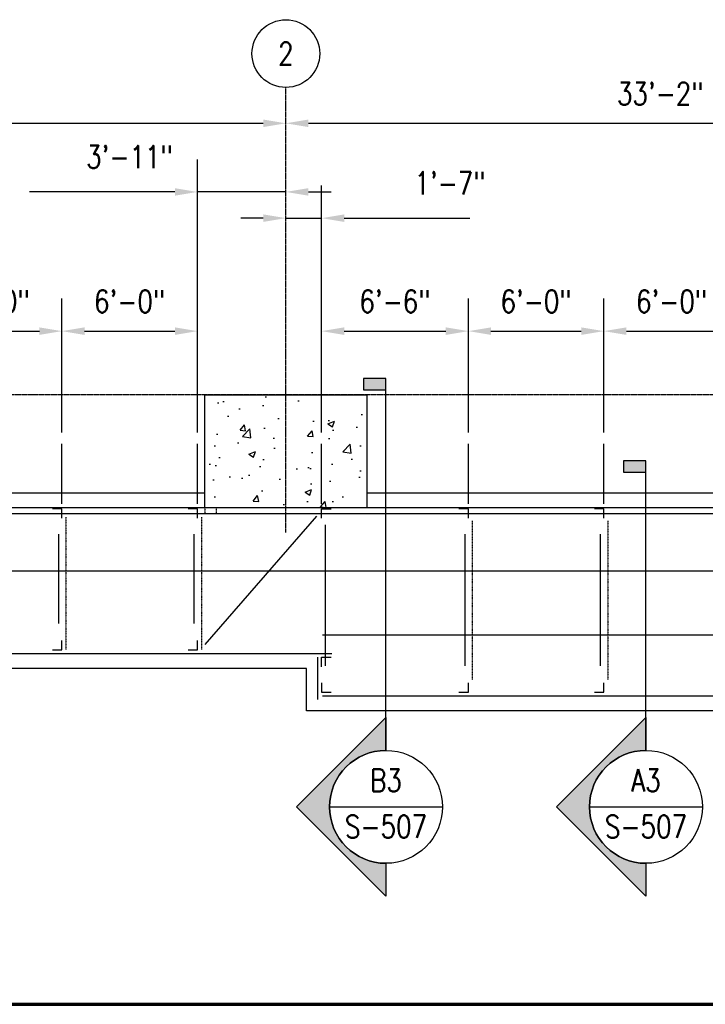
# Model space of a CAD drawing. Header units: inches. Extents: x -232 to 22867, y 539 to 1093.
# Tile 8 of 14: x 3547 to 3911, y 569 to 1093. Entities that reach past the tile are written whole.
import ezdxf
from ezdxf import colors
from ezdxf.entities.mleader import LeaderData, LeaderLine
from ezdxf.enums import TextEntityAlignment as Align
from ezdxf.math import Vec2, Vec3

# ---------------------------------------------------------------- set-up
doc = ezdxf.new("R2010")
doc.units = ezdxf.units.IN
doc.header["$MEASUREMENT"] = 0
doc.linetypes.add('CENTER2', pattern=[1.125, 0.75, -0.125, 0.125, -0.125])
doc.linetypes.add('Dash', pattern=[0.25, 0.125, -0.125])
for name, color, linetype in [('A-WALL-PATT', 8, 'Continuous'), ('A-WALL-THIN', 230, 'Continuous'), ('G-ANNO-SYMB', 2, 'Continuous'), ('S-ANNO-DIMS', 1, 'Continuous'), ('S-ANNO-NOTE', 2, 'Continuous'), ('S-ANNO-SYMB', 2, 'Continuous'), ('S-ANNO-TEXT', 2, 'Continuous'), ('S-BEAM-HDLN', 10, 'Dash'), ('S-CONC-COLS', 110, 'Continuous'), ('S-GRID', 1, 'CENTER2'), ('S-GRID-IDEN', 1, 'Continuous'), ('S-METL-BEAM', 192, 'Continuous'), ('S-METL-BRAC-H', 72, 'Continuous'), ('S-METL-BRAC-V', 1, 'Dash'), ('S-METL-COLS', 52, 'Continuous'), ('S-METL-PANL', 13, 'Continuous')]:
    doc.layers.add(name, color=color, linetype=linetype)
doc.styles.add('Annotative', font='romans.shx', dxfattribs={"width": 0.8, "height": 0.125})
doc.styles.add('Arial', font='romans.shx', dxfattribs={"width": 0.8})
doc.styles.add('ROMANS', font='romans.shx', dxfattribs={"width": 0.8})
doc.dimstyles.new('Annotative', dxfattribs={"dimscale": 0, "dimtxt": 0.125, "dimasz": 0.125, "dimexe": 0.18, "dimexo": 0.0625, "dimgap": 0.09, "dimtad": 1, "dimdec": 3, "dimzin": 3, "dimdsep": 46, "dimlunit": 4, "dimtxsty": 'Annotative', "dimcen": 0.09, "dimclrt": 2, "dimazin": 2, "dimtfac": 1, "dimtdec": 3, "dimtmove": 0, "dimatfit": 0, "dimfxl": 1, "dimtfill": 1, "dimfrac": 2, "dimtolj": 1, "dimtzin": 0, "dimarcsym": 0})

# ---------------------------------------------------------------- blocks, each defined once
blk = doc.blocks.new('051200_Column-L-Angle - L5X5X1_2-1695943-00_SP_Foundation Plan-CANOPY FRAMING')
for p, q in [((-1.42, 1.42), (-1.42, -3.58)), ((3.58, 1.42), (-1.42, 1.42))]:
    blk.add_line(p, q)
blk = doc.blocks.new('051200_Column-L-Angle - L5X5X1_2-1698497-00_SP_Foundation Plan-CANOPY FRAMING')
for p, q in [((-1.42, 1.42), (-1.42, -3.58)), ((3.58, 1.42), (-1.42, 1.42))]:
    blk.add_line(p, q)
blk = doc.blocks.new('051200_Column-L-Angle - L5X5X1_2-1770445-00_SP_Foundation Plan-CANOPY FRAMING')
for p, q in [((-1.42, 1.42), (-1.42, -3.58)), ((3.58, 1.42), (-1.42, 1.42))]:
    blk.add_line(p, q)
blk = doc.blocks.new('051200_Column-L-Angle - L5X5X1_2-1699135-00_SP_Foundation Plan-CANOPY FRAMING')
at = {"layer": 'S-METL-COLS'}
for p, q in [((-1.42, -1.42), (-1.42, 3.58)), ((3.58, -1.42), (-1.42, -1.42))]:
    blk.add_line(p, q, dxfattribs=at)
blk = doc.blocks.new('051200_Column-L-Angle - L5X5X1_2-1711325-00_SP_Foundation Plan-CANOPY FRAMING')
at = {"layer": 'S-METL-COLS'}
for p, q in [((-1.42, -1.42), (-1.42, 3.58)), ((3.58, -1.42), (-1.42, -1.42))]:
    blk.add_line(p, q, dxfattribs=at)
blk = doc.blocks.new('Grid - Circle 3_8_-570341-00_SP_Foundation Plan-CANOPY FRAMING')
at = {"layer": 'S-GRID-IDEN'}
blk.add_circle((0, 0), 0.1875, dxfattribs=at)
blk = doc.blocks.new('*D36')
at = {"layer": 'Defpoints', "color": 0, "transparency": 16777216}
for p in [(3688.27, 1037.5), (3333.27, 893.21), (3688.27, 893.21)]:
    blk.add_point(p, dxfattribs=at)
at = {"layer": 'S-ANNO-DIMS', "color": 0, "lineweight": -2, "transparency": 16777216}
blk.add_line((3345.27, 1037.5), (3676.27, 1037.5), dxfattribs=at)
at = {"layer": 'S-ANNO-DIMS', "color": 0, "transparency": 16777216}
for points in [[(3345.27, 1039.5), (3345.27, 1035.5), (3333.27, 1037.5)], [(3676.27, 1039.5), (3676.27, 1035.5), (3688.27, 1037.5)]]:
    blk.add_solid(points, dxfattribs=at)
at = {"layer": 'S-ANNO-DIMS', "color": 2, "lineweight": -3, "transparency": 16777216, "insert": (3510.77, 1053.28), "char_height": 12, "width": 5.0137, "attachment_point": 5, "style": 'Annotative', "bg_fill": 3, "box_fill_scale": 1.25, "bg_fill_color": 256, "bg_fill_true_color": 13158600, "bg_fill_transparency": 0}
blk.add_mtext('\\A1;29\'-7"', dxfattribs=at)
blk = doc.blocks.new('*D37')
at = {"layer": 'Defpoints', "color": 0, "transparency": 16777216}
for p in [(4086.27, 1037.5), (3688.27, 893.21), (4086.27, 893.21)]:
    blk.add_point(p, dxfattribs=at)
at = {"layer": 'S-ANNO-DIMS', "color": 0, "lineweight": -2, "transparency": 16777216}
blk.add_line((3700.27, 1037.5), (4074.27, 1037.5), dxfattribs=at)
at = {"layer": 'S-ANNO-DIMS', "color": 0, "transparency": 16777216}
for points in [[(3700.27, 1039.5), (3700.27, 1035.5), (3688.27, 1037.5)], [(4074.27, 1039.5), (4074.27, 1035.5), (4086.27, 1037.5)]]:
    blk.add_solid(points, dxfattribs=at)
at = {"layer": 'S-ANNO-DIMS', "color": 2, "lineweight": -3, "transparency": 16777216, "insert": (3887.27, 1053.28), "char_height": 12, "width": 5.0137, "attachment_point": 5, "style": 'Annotative', "bg_fill": 3, "box_fill_scale": 1.25, "bg_fill_color": 256, "bg_fill_true_color": 13158600, "bg_fill_transparency": 0}
blk.add_mtext('\\A1;33\'-2"', dxfattribs=at)
blk = doc.blocks.new('*D48')
at = {"layer": 'Defpoints', "color": 0, "transparency": 16777216}
for p in [(3569.28, 927.06), (3497.28, 867.21), (3569.28, 867.21)]:
    blk.add_point(p, dxfattribs=at)
at = {"layer": 'S-ANNO-DIMS', "color": 0, "lineweight": -2, "transparency": 16777216}
for p, q in [((3497.28, 873.21), (3497.28, 944.34)), ((3569.28, 873.21), (3569.28, 944.34)), ((3509.28, 927.06), (3557.28, 927.06))]:
    blk.add_line(p, q, dxfattribs=at)
at = {"layer": 'S-ANNO-DIMS', "color": 0, "transparency": 16777216}
for points in [[(3509.28, 929.06), (3509.28, 925.06), (3497.28, 927.06)], [(3557.28, 929.06), (3557.28, 925.06), (3569.28, 927.06)]]:
    blk.add_solid(points, dxfattribs=at)
at = {"layer": 'S-ANNO-DIMS', "color": 2, "lineweight": -3, "transparency": 16777216, "insert": (3533.28, 942.85), "char_height": 12, "width": 4.1093, "attachment_point": 5, "style": 'Annotative', "bg_fill": 3, "box_fill_scale": 1.25, "bg_fill_color": 256, "bg_fill_true_color": 13158600, "bg_fill_transparency": 0}
blk.add_mtext('\\A1;6\'-0"', dxfattribs=at)
blk = doc.blocks.new('*D49')
at = {"layer": 'Defpoints', "color": 0, "transparency": 16777216}
for p in [(3641.28, 927.06), (3569.28, 867.21), (3641.28, 867.21)]:
    blk.add_point(p, dxfattribs=at)
at = {"layer": 'S-ANNO-DIMS', "color": 0, "lineweight": -2, "transparency": 16777216}
for p, q in [((3569.28, 873.21), (3569.28, 944.34)), ((3641.28, 873.21), (3641.28, 944.34)), ((3581.28, 927.06), (3629.28, 927.06))]:
    blk.add_line(p, q, dxfattribs=at)
at = {"layer": 'S-ANNO-DIMS', "color": 0, "transparency": 16777216}
for points in [[(3581.28, 929.06), (3581.28, 925.06), (3569.28, 927.06)], [(3629.28, 929.06), (3629.28, 925.06), (3641.28, 927.06)]]:
    blk.add_solid(points, dxfattribs=at)
at = {"layer": 'S-ANNO-DIMS', "color": 2, "lineweight": -3, "transparency": 16777216, "insert": (3605.28, 942.85), "char_height": 12, "width": 4.1093, "attachment_point": 5, "style": 'Annotative', "bg_fill": 3, "box_fill_scale": 1.25, "bg_fill_color": 256, "bg_fill_true_color": 13158600, "bg_fill_transparency": 0}
blk.add_mtext('\\A1;6\'-0"', dxfattribs=at)
blk = doc.blocks.new('*D50')
at = {"layer": 'Defpoints', "color": 0, "transparency": 16777216}
for p in [(3688.27, 1001.04), (3688.27, 893.21), (3641.28, 867.21)]:
    blk.add_point(p, dxfattribs=at)
at = {"layer": 'S-ANNO-DIMS', "color": 0, "lineweight": -2, "transparency": 16777216}
for p, q in [((3641.28, 873.21), (3641.28, 1018.32)), ((3629.28, 1001.04), (3552, 1001.04)), ((3688.27, 1001.04), (3641.28, 1001.04)), ((3700.27, 1001.04), (3712.27, 1001.04))]:
    blk.add_line(p, q, dxfattribs=at)
at = {"layer": 'S-ANNO-DIMS', "color": 0, "transparency": 16777216}
for points in [[(3629.28, 1003.04), (3629.28, 999.04), (3641.28, 1001.04)], [(3700.27, 1003.04), (3700.27, 999.04), (3688.27, 1001.04)]]:
    blk.add_solid(points, dxfattribs=at)
at = {"layer": 'S-ANNO-DIMS', "color": 2, "lineweight": -3, "transparency": 16777216, "insert": (3582.14, 1025.68), "char_height": 12, "width": 5.0137, "attachment_point": 1, "line_spacing_factor": 0.983083, "style": 'Annotative', "bg_fill": 3, "box_fill_scale": 1.25, "bg_fill_color": 256, "bg_fill_true_color": 13158600, "bg_fill_transparency": 0}
blk.add_mtext('\\A1;3\'-11"', dxfattribs=at)
blk = doc.blocks.new('*D51')
at = {"layer": 'Defpoints', "color": 0, "transparency": 16777216}
for p in [(3707.29, 987.1), (3688.27, 893.21), (3707.29, 867.21)]:
    blk.add_point(p, dxfattribs=at)
at = {"layer": 'S-ANNO-DIMS', "color": 0, "lineweight": -2, "transparency": 16777216}
for p, q in [((3707.29, 873.21), (3707.29, 1004.38)), ((3676.27, 987.1), (3664.27, 987.1)), ((3688.27, 987.1), (3707.29, 987.1)), ((3719.29, 987.1), (3786.05, 987.1))]:
    blk.add_line(p, q, dxfattribs=at)
at = {"layer": 'S-ANNO-DIMS', "color": 0, "transparency": 16777216}
for points in [[(3676.27, 989.1), (3676.27, 985.1), (3688.27, 987.1)], [(3719.29, 989.1), (3719.29, 985.1), (3707.29, 987.1)]]:
    blk.add_solid(points, dxfattribs=at)
at = {"layer": 'S-ANNO-DIMS', "color": 2, "lineweight": -3, "transparency": 16777216, "insert": (3756.62, 1011.74), "char_height": 12, "width": 4.1093, "attachment_point": 1, "line_spacing_factor": 0.983083, "style": 'Annotative', "bg_fill": 3, "box_fill_scale": 1.25, "bg_fill_color": 256, "bg_fill_true_color": 13158600, "bg_fill_transparency": 0}
blk.add_mtext('\\A1;1\'-7"', dxfattribs=at)
blk = doc.blocks.new('*D52')
at = {"layer": 'Defpoints', "color": 0, "transparency": 16777216}
for p in [(3785.28, 927.06), (3707.29, 867.21), (3785.28, 867.21)]:
    blk.add_point(p, dxfattribs=at)
at = {"layer": 'S-ANNO-DIMS', "color": 0, "lineweight": -2, "transparency": 16777216}
for p, q in [((3785.28, 873.21), (3785.28, 944.34)), ((3719.29, 927.06), (3773.28, 927.06))]:
    blk.add_line(p, q, dxfattribs=at)
at = {"layer": 'S-ANNO-DIMS', "color": 0, "transparency": 16777216}
for points in [[(3719.29, 929.06), (3719.29, 925.06), (3707.29, 927.06)], [(3773.28, 929.06), (3773.28, 925.06), (3785.28, 927.06)]]:
    blk.add_solid(points, dxfattribs=at)
at = {"layer": 'S-ANNO-DIMS', "color": 2, "lineweight": -3, "transparency": 16777216, "insert": (3746.29, 942.85), "char_height": 12, "width": 4.1093, "attachment_point": 5, "style": 'Annotative', "bg_fill": 3, "box_fill_scale": 1.25, "bg_fill_color": 256, "bg_fill_true_color": 13158600, "bg_fill_transparency": 0}
blk.add_mtext('\\A1;6\'-6"', dxfattribs=at)
blk = doc.blocks.new('*D53')
at = {"layer": 'Defpoints', "color": 0, "transparency": 16777216}
for p in [(3857.28, 927.06), (3785.28, 867.21), (3857.28, 867.21)]:
    blk.add_point(p, dxfattribs=at)
at = {"layer": 'S-ANNO-DIMS', "color": 0, "lineweight": -2, "transparency": 16777216}
for p, q in [((3785.28, 873.21), (3785.28, 944.34)), ((3857.28, 873.21), (3857.28, 944.34)), ((3797.28, 927.06), (3845.28, 927.06))]:
    blk.add_line(p, q, dxfattribs=at)
at = {"layer": 'S-ANNO-DIMS', "color": 0, "transparency": 16777216}
for points in [[(3797.28, 929.06), (3797.28, 925.06), (3785.28, 927.06)], [(3845.28, 929.06), (3845.28, 925.06), (3857.28, 927.06)]]:
    blk.add_solid(points, dxfattribs=at)
at = {"layer": 'S-ANNO-DIMS', "color": 2, "lineweight": -3, "transparency": 16777216, "insert": (3821.28, 942.85), "char_height": 12, "width": 4.1093, "attachment_point": 5, "style": 'Annotative', "bg_fill": 3, "box_fill_scale": 1.25, "bg_fill_color": 256, "bg_fill_true_color": 13158600, "bg_fill_transparency": 0}
blk.add_mtext('\\A1;6\'-0"', dxfattribs=at)
blk = doc.blocks.new('*D54')
at = {"layer": 'Defpoints', "color": 0, "transparency": 16777216}
for p in [(3929.28, 927.06), (3857.28, 867.21), (3929.28, 867.21)]:
    blk.add_point(p, dxfattribs=at)
at = {"layer": 'S-ANNO-DIMS', "color": 0, "lineweight": -2, "transparency": 16777216}
for p, q in [((3857.28, 873.21), (3857.28, 944.34)), ((3929.28, 873.21), (3929.28, 944.34)), ((3869.28, 927.06), (3917.28, 927.06))]:
    blk.add_line(p, q, dxfattribs=at)
at = {"layer": 'S-ANNO-DIMS', "color": 0, "transparency": 16777216}
for points in [[(3869.28, 929.06), (3869.28, 925.06), (3857.28, 927.06)], [(3917.28, 929.06), (3917.28, 925.06), (3929.28, 927.06)]]:
    blk.add_solid(points, dxfattribs=at)
at = {"layer": 'S-ANNO-DIMS', "color": 2, "lineweight": -3, "transparency": 16777216, "insert": (3893.28, 942.85), "char_height": 12, "width": 4.1093, "attachment_point": 5, "style": 'Annotative', "bg_fill": 3, "box_fill_scale": 1.25, "bg_fill_color": 256, "bg_fill_true_color": 13158600, "bg_fill_transparency": 0}
blk.add_mtext('\\A1;6\'-0"', dxfattribs=at)
blk = doc.blocks.new('*U90')
at = {"lineweight": -3}
blk.add_hatch(color=256, dxfattribs=at).paths.add_polyline_path([(0, 2.2055), (0, 2.268), (-0.125, 2.268), (-0.125, 2.2055)])
h = blk.add_hatch(color=256, dxfattribs=at)
edge = h.paths.add_edge_path()
edge.add_line((0, -0.4154), (0, -0.5976))
edge.add_line((0, -0.5976), (-0.4947, -0.1029))
edge.add_line((-0.4947, -0.1029), (0, 0.3918))
edge.add_line((0, 0.3918), (0, 0.2096))
edge.add_arc((0, -0.1029), 0.3125, 90, 270)
at = {"linetype": 'Continuous', "lineweight": -3}
blk.add_line((0, 0.2096), (0, 2.268), dxfattribs=at)
at = {"lineweight": -3}
for p, q in [((0, 0.3918), (-0.4947, -0.1029)), ((-0.4947, -0.1029), (0, -0.5976)), ((-0.3125, -0.1029), (0.3125, -0.1029))]:
    blk.add_line(p, q, dxfattribs=at)
at = {"lineweight": -3, "flags": 128}
blk.add_lwpolyline([(0, 2.2055), (0, 2.268), (-0.125, 2.268), (-0.125, 2.2055), (0, 2.2055)], close=True, dxfattribs=at)
blk.add_lwpolyline([(0, -0.4154), (0, -0.5976), (-0.4947, -0.1029), (0, 0.3918), (0, 0.2096, 1), (0, -0.4154)], format="xyb", close=True, dxfattribs=at)
blk.add_lwpolyline([(-0.0156, -0.4154), (-0.0156, -0.4154)], dxfattribs=at)
blk.add_lwpolyline([(-0.0156, -0.4154), (-0.0156, -0.4154)], dxfattribs=at)
at = {"lineweight": -3}
blk.add_circle((0, -0.1029), 0.3125, dxfattribs=at)
at = {"linetype": 'Continuous', "lineweight": -3, "style": 'Arial'}
blk.add_attdef('X#', text='', height=0.0938, dxfattribs=at).set_placement((0, -0.056), align=Align.BOTTOM_CENTER)
blk.add_attdef('X-###', text='', height=0.0938, dxfattribs=at).set_placement((0, -0.1498), align=Align.TOP_CENTER)
blk = doc.blocks.new('*U91')
at = {"lineweight": -3}
blk.add_hatch(color=256, dxfattribs=at).paths.add_polyline_path([(0, 1.853), (0, 1.9155), (-0.125, 1.9155), (-0.125, 1.853)])
h = blk.add_hatch(color=256, dxfattribs=at)
edge = h.paths.add_edge_path()
edge.add_line((0, -0.3125), (0, -0.4947))
edge.add_line((0, -0.4947), (-0.4947, 0))
edge.add_line((-0.4947, 0), (0, 0.4947))
edge.add_line((0, 0.4947), (0, 0.3125))
edge.add_arc((0, 0), 0.3125, 90, 270)
at = {"linetype": 'Continuous', "lineweight": -3}
blk.add_line((0, 0.3125), (0, 1.9155), dxfattribs=at)
at = {"lineweight": -3}
for p, q in [((0, 0.4947), (-0.4947, 0)), ((-0.3125, 0), (0.3125, 0)), ((-0.4947, 0), (0, -0.4947))]:
    blk.add_line(p, q, dxfattribs=at)
at = {"lineweight": -3, "flags": 128}
blk.add_lwpolyline([(0, 1.853), (0, 1.9155), (-0.125, 1.9155), (-0.125, 1.853), (0, 1.853)], close=True, dxfattribs=at)
blk.add_lwpolyline([(0, -0.3125), (0, -0.4947), (-0.4947, 0), (0, 0.4947), (0, 0.3125, 1), (0, -0.3125)], format="xyb", close=True, dxfattribs=at)
blk.add_lwpolyline([(-0.0156, -0.3125), (-0.0156, -0.3125)], dxfattribs=at)
blk.add_lwpolyline([(-0.0156, -0.3125), (-0.0156, -0.3125)], dxfattribs=at)
at = {"lineweight": -3}
blk.add_circle((0, 0), 0.3125, dxfattribs=at)
at = {"linetype": 'Continuous', "lineweight": -3, "style": 'Arial'}
blk.add_attdef('X#', text='', height=0.0938, dxfattribs=at).set_placement((0, 0.0469), align=Align.BOTTOM_CENTER)
blk.add_attdef('X-###', text='', height=0.0938, dxfattribs=at).set_placement((0, -0.0469), align=Align.TOP_CENTER)
blk = doc.blocks.new('*U16')
at = {"linetype": 'Continuous', "lineweight": 70}
blk.add_line((1.125, 0.625), (29.5, 0.625), dxfattribs=at)
at = {"style": 'Arial'}
blk.add_attdef('DRAWING_AREA_TITLE', text='', height=0.1875, dxfattribs=at).set_placement((1.3743, 0.6339), align=Align.BOTTOM_LEFT)
blk.add_attdef('X#', text='', height=0.1875, dxfattribs=at).set_placement((0.8125, 0.625), align=Align.MIDDLE_CENTER)
blk.add_attdef('SCALE:', text='', height=0.0938, dxfattribs=at).set_placement((1.3743, 0.5606), align=Align.TOP_LEFT)

msp = doc.modelspace()

# ---------------------------------------------------------------- hatches: boundary and pattern name
at = {"layer": 'A-WALL-PATT', "lineweight": -3}
h = msp.add_hatch(dxfattribs=at)
h.set_pattern_fill('AR-CONC', color=8, scale=5, style=0)
h.set_pattern_definition([(50, (3084.197, -2e-12), (35.863, -3.1376), [3.75, -41.25]), (355, (3084.197, -2e-12), (-6.9376, 37.6096), [3, -33]), (100.4514, (3087.185, -0.26), (28.9254, 34.472), [3.187, -35.0571]), (46.184, (3084.197, 10), (53.362, -8.276), [5.625, -61.875]), (96.6356, (3088.643, 9.31), (46.733, 48.706), [4.7805, -52.5857]), (351.184, (3084.197, 10), (46.733, 48.706), [4.5, -49.5]), (21, (3089.197, 7.5), (29.84535, -20.13094), [3.75, -41.25]), (326, (3089.197, 7.5), (12.1658, 36.2575), [3, -33]), (71.4514, (3091.684, 5.822), (42.0111, 16.1266), [3.187, -35.0571]), (37.5, (3084.197, -2e-12), (0.608, 16.6447), [0, -32.6, 0, -33.5, 0, -33.125]), (7.5, (3084.197, -2e-12), (13.15348, 19.7206), [0, -19.1, 0, -31.85, 0, -12.625]), (327.5, (3073.047, -2e-12), (26.69112, -1.12774), [0, -12.5, 0, -39, 0, -51.75]), (317.5, (3068.047, -2e-12), (29.1593, 5.00525), [0, -16.25, 0, -25.9, 0, -36.75])])
h.paths.add_polyline_path([(3731.274, 833.2059), (3731.274, 893.2059), (3645.274, 893.2059), (3645.274, 833.2059)])

# ---------------------------------------------------------------- linework, layer by layer
at = {"layer": 'A-WALL-THIN', "lineweight": -3}
for p, q in [((3333.274, 841.2059), (3645.274, 841.2059)), ((3731.274, 841.2059), (4043.274, 841.2059)), ((4441.274, 833.2059), (2916.274, 833.2059))]:
    msp.add_line(p, q, dxfattribs=at)
at = {"layer": 'S-BEAM-HDLN', "lineweight": -3}
for p, q in [((3645.274, 833.2059), (3645.274, 830.2059)), ((3651.274, 833.2059), (3651.274, 830.2059)), ((3333.274, 830.2059), (3651.274, 830.2059))]:
    msp.add_line(p, q, dxfattribs=at)
at = {"layer": 'S-GRID', "lineweight": -3}
for p, q in [((3688.274, 820.1184), (3688.274, 1056.5775)), ((5670.3056, 893.2059), (2907.9831, 893.2059))]:
    msp.add_line(p, q, dxfattribs=at)
at = {"layer": 'S-METL-BEAM', "lineweight": -3}
for p, q in [((3569.284, 835.2059), (3569.284, 867.2059)), ((3641.284, 835.2059), (3641.284, 867.2059)), ((3707.2877, 835.2059), (3707.2877, 867.2059)), ((3785.284, 835.2059), (3785.284, 867.2059)), ((3857.284, 835.2059), (3857.284, 867.2059)), ((2920.274, 830.2458), (5645.284, 830.1077)), ((3709.2077, 824.2059), (3709.2077, 749.2059)), ((3567.364, 819.2059), (3567.364, 771.7059)), ((3639.364, 819.2059), (3639.364, 771.7059)), ((3783.364, 819.2059), (3783.364, 749.2059)), ((3855.364, 819.2059), (3855.364, 749.2059)), ((3275.784, 799.6898), (5266.284, 799.6898)), ((3707.7877, 765.6972), (4504.784, 765.6972)), ((3275.784, 755.7059), (3712.7877, 755.7059)), ((3705.2877, 731.2059), (3705.2877, 753.7059)), ((3707.7877, 733.2059), (4504.784, 733.2059))]:
    msp.add_line(p, q, dxfattribs=at)
at = {"layer": 'S-METL-BRAC-H', "lineweight": -3}
msp.add_line((3704.633, 828.7517), (3645.274, 760.4669), dxfattribs=at)
at = {"layer": 'S-METL-BRAC-V'}
for p, q in [((3571.364, 828.2059), (3571.364, 757.7059)), ((3643.364, 828.2059), (3643.364, 757.7059)), ((3787.3737, 826.169), (3787.3733, 741.7059)), ((3859.3737, 826.169), (3859.3733, 741.7059))]:
    msp.add_line(p, q, dxfattribs=at)
at = {"layer": 'S-METL-PANL', "lineweight": -3}
msp.add_lwpolyline([(5649.284, 833.2059), (5649.284, 779.2059), (5275.284, 779.2059), (5275.284, 747.7059), (4513.284, 747.7059), (4513.284, 725.2059), (3699.2877, 725.2059), (3699.2877, 747.7059), (3267.284, 747.7059), (3267.284, 779.2059), (2916.274, 779.2059), (2916.274, 845.2059)], dxfattribs=at)

# ---------------------------------------------------------------- block references
at = {"layer": 'G-ANNO-SYMB', "lineweight": -3}
ref = msp.add_blockref('*U91', (3879.6482, 674.2412), dxfattribs=dict(at, xscale=96, yscale=96, zscale=96))
ref.add_attrib('X-###', 'S-507', dxfattribs={"layer": 'S-ANNO-SYMB', "color": 1, "linetype": 'Continuous', "lineweight": -2, "height": 12, "style": 'ROMANS', "width": 0.8}).set_placement((3879.6482, 669.7412), align=Align.TOP_CENTER)
ref.add_attrib('X#', 'A3', dxfattribs={"layer": 'S-ANNO-TEXT', "color": 1, "linetype": 'Continuous', "lineweight": -2, "height": 12, "style": 'ROMANS', "width": 0.8}).set_placement((3879.6482, 678.7412), align=Align.BOTTOM_CENTER)
at = {"layer": 'S-ANNO-SYMB', "lineweight": -3, "xscale": 96, "yscale": 96, "zscale": 96}
msp.add_blockref('*U16', (2833.2245, 509.3001), dxfattribs=at)
at = {"layer": 'S-CONC-COLS', "lineweight": -3, "rotation": 269.9999999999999}
msp.add_blockref('051200_Column-L-Angle - L5X5X1_2-1699135-00_SP_Foundation Plan-CANOPY FRAMING', (3708.7077, 831.2859), dxfattribs=at)
at = {"layer": 'S-GRID-IDEN', "lineweight": -3, "xscale": 95.99999999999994, "yscale": 95.99999999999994, "zscale": 95.99999999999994}
msp.add_blockref('Grid - Circle 3_8_-570341-00_SP_Foundation Plan-CANOPY FRAMING', (3688.274, 1074.5775), dxfattribs=at)
at = {"layer": 'S-METL-COLS', "lineweight": -3}
for name, p, rotation in [('051200_Column-L-Angle - L5X5X1_2-1698497-00_SP_Foundation Plan-CANOPY FRAMING', (3567.864, 831.2859), 269.9999999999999), ('051200_Column-L-Angle - L5X5X1_2-1698497-00_SP_Foundation Plan-CANOPY FRAMING', (3639.864, 831.2859), 269.9999999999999), ('051200_Column-L-Angle - L5X5X1_2-1698497-00_SP_Foundation Plan-CANOPY FRAMING', (3783.864, 831.2859), 269.9999999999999), ('051200_Column-L-Angle - L5X5X1_2-1698497-00_SP_Foundation Plan-CANOPY FRAMING', (3855.864, 831.2859), 269.9999999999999), ('051200_Column-L-Angle - L5X5X1_2-1770445-00_SP_Foundation Plan-CANOPY FRAMING', (3567.864, 759.1259), 180), ('051200_Column-L-Angle - L5X5X1_2-1770445-00_SP_Foundation Plan-CANOPY FRAMING', (3639.864, 759.1259), 180), ('051200_Column-L-Angle - L5X5X1_2-1711325-00_SP_Foundation Plan-CANOPY FRAMING', (3708.7077, 752.2859), 269.9999999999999), ('051200_Column-L-Angle - L5X5X1_2-1695943-00_SP_Foundation Plan-CANOPY FRAMING', (3708.7077, 736.6259), 89.99999999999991), ('051200_Column-L-Angle - L5X5X1_2-1695943-00_SP_Foundation Plan-CANOPY FRAMING', (3783.864, 736.6259), 180), ('051200_Column-L-Angle - L5X5X1_2-1695943-00_SP_Foundation Plan-CANOPY FRAMING', (3855.864, 736.6259), 180)]:
    msp.add_blockref(name, p, dxfattribs=dict(at, rotation=rotation))

# ---------------------------------------------------------------- texts
at = {"layer": 'S-GRID-IDEN', "lineweight": -3, "insert": (3688.274, 1074.5775), "char_height": 12, "width": 12, "attachment_point": 5, "style": 'Annotative'}
msp.add_mtext('2', dxfattribs=at)

# ---------------------------------------------------------------- leaders
at = {"layer": 'S-ANNO-NOTE', "lineweight": -3}
ml = msp.add_multileader_mtext('Standard', dxfattribs=at)
ml.set_content('DOOR ROLLER GUIDE', color=256, style='Annotative')
ml.set_leader_properties(color=1, linetype='ByLayer', lineweight=-1)
ml.build(insert=Vec2(0, 0))
ml.multileader.update_dxf_attribs({"text_right_attachment_type": 3, "dogleg_length": 0.125, "arrow_head_size": 12, "scale": 96})
ctx = ml.context
ctx.base_point, ctx.scale, ctx.char_height, ctx.arrow_head_size, ctx.landing_gap_size, ctx.plane_origin = Vec3(135.0989, 735.8918), 96, 12, 12, 8.64, Vec3(212.7458, 820.1356)
ctx.right_attachment = 3
notes = []
notes.append((ctx, [(0, (1, 1, 0), (214.6646, 695.8918), (-1, 0), 12, [(0, [(214.6646, 824.7127)], 0, [])])]))
ctx.mtext.insert, ctx.mtext.width, ctx.mtext.flow_direction = Vec3(143.7389, 741.8918), 58.160008, 5
ml = msp.add_multileader_mtext('Standard', dxfattribs=at)
ml.set_content('DOOR ROLLER GUIDE', color=256, style='Annotative')
ml.set_leader_properties(color=1, linetype='ByLayer', lineweight=-1)
ml.build(insert=Vec2(0, 0))
ml.multileader.update_dxf_attribs({"text_right_attachment_type": 3, "dogleg_length": 0.125, "arrow_head_size": 12, "scale": 96})
ctx = ml.context
ctx.base_point, ctx.scale, ctx.char_height, ctx.arrow_head_size, ctx.landing_gap_size, ctx.plane_origin = Vec3(1751.2774, 721.2527), 96, 12, 12, 8.64, Vec3(1831.9995, 751.0651)
ctx.right_attachment = 3
notes.append((ctx, [(0, (1, 1, 0), (1830.8431, 681.2527), (-1, 0), 12, [(1, [(1922.3421, 824.7127), (1862.4796, 794.7059)], 0, [])])]))
ctx.mtext.insert, ctx.mtext.width, ctx.mtext.flow_direction = Vec3(1759.9174, 727.2527), 48.755018, 5
ml = msp.add_multileader_mtext('Standard', dxfattribs=at)
ml.set_content('DOOR ROLLER GUIDE', color=256, style='Annotative')
ml.set_leader_properties(color=1, linetype='ByLayer', lineweight=-1)
ml.build(insert=Vec2(0, 0))
ml.multileader.update_dxf_attribs({"text_right_attachment_type": 3, "dogleg_length": 0.125, "arrow_head_size": 12, "scale": 96})
ctx = ml.context
ctx.base_point, ctx.scale, ctx.char_height, ctx.arrow_head_size, ctx.landing_gap_size, ctx.plane_origin = Vec3(567.6911, 695.245), 96, 12, 12, 8.64, Vec3(648.4132, 725.0575)
ctx.right_attachment = 3
notes.append((ctx, [(0, (1, 1, 0), (647.2568, 655.245), (-1, 0), 12, [(1, [(647.2568, 764.7059), (618.503, 794.7059)], 0, [])])]))
ctx.mtext.insert, ctx.mtext.width, ctx.mtext.flow_direction = Vec3(576.3311, 701.245), 48.755018, 5
at = {"layer": 'S-ANNO-NOTE'}
ml = msp.add_multileader_mtext('Standard', dxfattribs=at)
ml.set_content('EXTERIOR FACE OF METAL SIDING', color=256, style='Annotative')
ml.set_leader_properties(color=1, linetype='ByLayer', lineweight=-1)
ml.build(insert=Vec2(0, 0))
ml.multileader.update_dxf_attribs({"text_right_attachment_type": 3, "dogleg_length": 0.125, "arrow_head_size": 12, "scale": 96})
ctx = ml.context
ctx.base_point, ctx.scale, ctx.char_height, ctx.arrow_head_size, ctx.landing_gap_size, ctx.plane_origin = Vec3(-98.5507, 671.95, 4132.6116), 96, 12, 12, 8.64, Vec3(-8.1662, 794.7059, 4132.6116)
ctx.right_attachment = 3
notes.append((ctx, [(1, (1, 1, 0), (-110.5507, 671.95, 4132.6116), (1, 0), 12, [(0, [(-110.5507, 783.7059, 4132.6116)], 0, [])])]))
ctx.mtext.insert, ctx.mtext.width, ctx.mtext.flow_direction = Vec3(-89.9107, 677.95, 4132.6116), 131.100016, 5
ml = msp.add_multileader_mtext('Standard', dxfattribs=at)
ml.set_content('EXTERIOR FACE OF METAL SIDING', color=256, style='Annotative')
ml.set_leader_properties(color=1, linetype='ByLayer', lineweight=-1)
ml.build(insert=Vec2(0, 0))
ml.multileader.update_dxf_attribs({"text_right_attachment_type": 3, "dogleg_length": 0.125, "arrow_head_size": 12, "scale": 96})
ctx = ml.context
ctx.base_point, ctx.scale, ctx.char_height, ctx.arrow_head_size, ctx.landing_gap_size, ctx.plane_origin = Vec3(2109.9445, 696.5639, 4132.6116), 96, 12, 12, 8.64, Vec3(2305.5009, 794.7059, 4132.6116)
ctx.right_attachment = 3
notes.append((ctx, [(0, (1, 1, 0), (2262.6531, 676.5639, 4132.6116), (-1, 0), 12, [(0, [(2272.2082, 783.7059, 4132.6116)], 0, [])])]))
ctx.mtext.insert, ctx.mtext.width, ctx.mtext.flow_direction = Vec3(2118.5845, 702.5639, 4132.6116), 131.100016, 5
at = {"layer": 'S-ANNO-NOTE', "lineweight": -3}
ml = msp.add_multileader_mtext('Standard', dxfattribs=at)
ml.set_content('EDGE OF METAL ROOFING', color=256, style='Annotative')
ml.set_leader_properties(color=1, linetype='ByLayer', lineweight=-1)
ml.build(insert=Vec2(0, 0))
ml.multileader.update_dxf_attribs({"text_right_attachment_type": 3, "dogleg_length": 0.125, "arrow_head_size": 12, "scale": 96})
ctx = ml.context
ctx.base_point, ctx.scale, ctx.char_height, ctx.arrow_head_size, ctx.landing_gap_size, ctx.plane_origin = Vec3(3016.0633, 665.3068, 9924.571), 96, 12, 12, 8.64, Vec3(3285.8912, 644.2461, 9924.571)
ctx.right_attachment = 3
notes.append((ctx, [(1, (1, 1, 0), (3004.0633, 665.3068, 9924.571), (1, 0), 12, [(0, [(3004.0633, 779.2059, 9924.571)], 0, [])])]))
ctx.mtext.insert, ctx.mtext.width, ctx.mtext.flow_direction = Vec3(3024.7033, 671.3068, 9924.571), 162.674479, 5
ml = msp.add_multileader_mtext('Standard', dxfattribs=at)
ml.set_content('SEE A4/S-508 FOR HORIZ. BRACING. TYP.', color=256, style='Annotative')
ml.set_leader_properties(color=1, linetype='ByLayer', lineweight=-1)
ml.build(insert=Vec2(0, 0))
ml.multileader.update_dxf_attribs({"text_right_attachment_type": 3, "dogleg_length": 0.125, "arrow_head_size": 12, "scale": 96})
ctx = ml.context
ctx.base_point, ctx.scale, ctx.char_height, ctx.arrow_head_size, ctx.landing_gap_size, ctx.plane_origin = Vec3(3167.5652, 653.2837), 96, 12, 12, 8.64, Vec3(3257.405, 676.152)
ctx.right_attachment = 3
notes.append((ctx, [(0, (1, 1, 0), (3354.1024, 630.998), (-1, 0), 12, [(0, [(3340.6253, 769.8503)], 0, [])])]))
ctx.mtext.insert, ctx.mtext.width, ctx.mtext.flow_direction = Vec3(3176.2052, 659.2837), 192.566273, 5
at = {"layer": 'S-ANNO-NOTE'}
ml = msp.add_multileader_mtext('Standard', dxfattribs=at)
ml.set_content('FACE OF CANOPY SIDING', color=256, style='Annotative')
ml.set_leader_properties(color=1, linetype='ByLayer', lineweight=-1)
ml.build(insert=Vec2(0, 0))
ml.multileader.update_dxf_attribs({"text_right_attachment_type": 3, "dogleg_length": 0.125, "arrow_head_size": 12, "scale": 96})
ctx = ml.context
ctx.base_point, ctx.scale, ctx.char_height, ctx.arrow_head_size, ctx.landing_gap_size, ctx.plane_origin = Vec3(1400.3122, 696.5639, 4132.6116), 96, 12, 12, 8.64, Vec3(1580.7829, 794.7059, 4132.6116)
ctx.right_attachment = 3
notes.append((ctx, [(0, (1, 1, 0), (1537.9351, 676.5639, 4132.6116), (-1, 0), 12, [(0, [(1580.7829, 752.2059, 4132.6116)], 0, [])])]))
ctx.mtext.insert, ctx.mtext.width, ctx.mtext.flow_direction = Vec3(1408.9522, 702.5639, 4132.6116), 116.016359, 5
ml = msp.add_multileader_mtext('Standard', dxfattribs=at)
ml.set_content('EXTERIOR FACE OF METAL SIDING', color=256, style='Annotative')
ml.set_leader_properties(color=1, linetype='ByLayer', lineweight=-1)
ml.build(insert=Vec2(0, 0))
ml.multileader.update_dxf_attribs({"text_right_attachment_type": 3, "dogleg_length": 0.125, "arrow_head_size": 12, "scale": 96})
ctx = ml.context
ctx.base_point, ctx.scale, ctx.char_height, ctx.arrow_head_size, ctx.landing_gap_size, ctx.plane_origin = Vec3(977.8378, 696.5639, 4132.6116), 96, 12, 12, 8.64, Vec3(1173.3941, 794.7059, 4132.6116)
ctx.right_attachment = 3
notes.append((ctx, [(0, (1, 1, 0), (1130.5463, 676.5639, 4132.6116), (-1, 0), 12, [(0, [(1173.3941, 729.7059, 4132.6116)], 0, [])])]))
ctx.mtext.insert, ctx.mtext.width, ctx.mtext.flow_direction = Vec3(986.4778, 702.5639, 4132.6116), 131.100016, 5
for ctx, leaders in notes:
    for number, flags, end, landing, length, lines in leaders:
        leader = LeaderData()
        leader.index, (leader.has_last_leader_line, leader.has_dogleg_vector, leader.attachment_direction) = number, flags
        leader.last_leader_point, leader.dogleg_vector, leader.dogleg_length = Vec3(end), Vec3(landing), length
        for number, points, colour, breaks in lines:
            line = LeaderLine()
            line.index, line.vertices, line.color, line.breaks = number, Vec3.list(points), colors.encode_raw_color(colour), breaks
            leader.lines.append(line)
        ctx.leaders.append(leader)

# ---------------------------------------------------------------- next in the draw order: dimensions: what is measured, and where the dimension line sits
at = {"layer": 'S-ANNO-DIMS', "lineweight": -3}
dim = msp.add_linear_dim(base=(3688.274, 1037.4976), p1=(3333.274, 893.2059), p2=(3688.274, 893.2059), dimstyle='Annotative', override={"dimpost": '\\X', "dimse1": 1, "dimse2": 1}, dxfattribs=at)
dim.commit()
dim.dimension.update_dxf_attribs({"geometry": '*D36', "text_midpoint": (3510.774, 1053.2804)})

# ---------------------------------------------------------------- next in the draw order: dimensions: what is measured, and where the dimension line sits
for base, p1, p2, override, picture, middle in [((4086.274, 1037.4976), (3688.274, 893.2059), (4086.274, 893.2059), {"dimpost": '\\X', "dimse1": 1, "dimse2": 1}, '*D37', (3887.274, 1053.2804)), ((3569.284, 927.0642), (3497.284, 867.2059), (3569.284, 867.2059), {"dimpost": '\\X'}, '*D48', (3533.284, 942.847))]:
    dim = msp.add_linear_dim(base=base, p1=p1, p2=p2, dimstyle='Annotative', override=override, dxfattribs=at)
    dim.commit()
    dim.dimension.update_dxf_attribs({"geometry": picture, "text_midpoint": middle})

# ---------------------------------------------------------------- next in the draw order: dimensions: what is measured, and where the dimension line sits
dim = msp.add_linear_dim(base=(3641.284, 927.0642), p1=(3569.284, 867.2059), p2=(3641.284, 867.2059), dimstyle='Annotative', override={"dimpost": '\\X'}, dxfattribs=at)
dim.commit()
dim.dimension.update_dxf_attribs({"geometry": '*D49', "text_midpoint": (3605.284, 942.847)})

# ---------------------------------------------------------------- next in the draw order: dimensions: what is measured, and where the dimension line sits
dim = msp.add_linear_dim(base=(3688.274, 1001.0416), p1=(3641.284, 867.2059), p2=(3688.274, 893.2059), dimstyle='Annotative', override={"dimpost": '\\X', "dimse2": 1}, dxfattribs=at)
dim.commit()
dim.dimension.update_dxf_attribs({"geometry": '*D50', "text_midpoint": (3584.644, 1001.0416), "dimtype": 160})

# ---------------------------------------------------------------- next in the draw order: dimensions: what is measured, and where the dimension line sits
dim = msp.add_linear_dim(base=(3707.2877, 987.0974), p1=(3688.274, 893.2059), p2=(3707.2877, 867.2059), dimstyle='Annotative', override={"dimpost": '\\X', "dimse1": 1}, dxfattribs=at)
dim.commit()
dim.dimension.update_dxf_attribs({"geometry": '*D51', "text_midpoint": (3758.6706, 987.0974), "dimtype": 160})

# ---------------------------------------------------------------- next in the draw order: dimensions: what is measured, and where the dimension line sits
dim = msp.add_linear_dim(base=(3785.284, 927.0642), p1=(3707.2877, 867.2059), p2=(3785.284, 867.2059), dimstyle='Annotative', override={"dimpost": '\\X', "dimse1": 1}, dxfattribs=at)
dim.commit()
dim.dimension.update_dxf_attribs({"geometry": '*D52', "text_midpoint": (3746.2858, 942.847)})

# ---------------------------------------------------------------- next in the draw order: linework, layer by layer
at = {"layer": 'S-CONC-COLS'}
msp.add_lwpolyline([(3645.274, 893.2059), (3731.274, 893.2059), (3731.274, 833.2059), (3645.274, 833.2059)], close=True, dxfattribs=at)

# ---------------------------------------------------------------- next in the draw order: block references
at = {"layer": 'G-ANNO-SYMB', "lineweight": -3}
ref = msp.add_blockref('*U90', (3741.4934, 684.1206), dxfattribs=dict(at, xscale=96, yscale=96, zscale=96))
ref.add_attrib('X-###', 'S-507', dxfattribs={"layer": 'S-ANNO-SYMB', "color": 1, "linetype": 'Continuous', "lineweight": -2, "height": 12, "style": 'ROMANS', "width": 0.8}).set_placement((3741.4934, 669.7412), align=Align.TOP_CENTER)
ref.add_attrib('X#', 'B3', dxfattribs={"layer": 'S-ANNO-TEXT', "color": 1, "linetype": 'Continuous', "lineweight": -2, "height": 12, "style": 'ROMANS', "width": 0.8}).set_placement((3741.4934, 678.7412), align=Align.BOTTOM_CENTER)

# ---------------------------------------------------------------- next in the draw order: dimensions: what is measured, and where the dimension line sits
at = {"layer": 'S-ANNO-DIMS', "lineweight": -3}
dim = msp.add_linear_dim(base=(3857.284, 927.0642), p1=(3785.284, 867.2059), p2=(3857.284, 867.2059), dimstyle='Annotative', override={"dimpost": '\\X'}, dxfattribs=at)
dim.commit()
dim.dimension.update_dxf_attribs({"geometry": '*D53', "text_midpoint": (3821.284, 942.847)})

# ---------------------------------------------------------------- next in the draw order: dimensions: what is measured, and where the dimension line sits
dim = msp.add_linear_dim(base=(3929.284, 927.0642), p1=(3857.284, 867.2059), p2=(3929.284, 867.2059), dimstyle='Annotative', override={"dimpost": '\\X'}, dxfattribs=at)
dim.commit()
dim.dimension.update_dxf_attribs({"geometry": '*D54', "text_midpoint": (3893.284, 942.847)})

doc.saveas('drawing.dxf')
